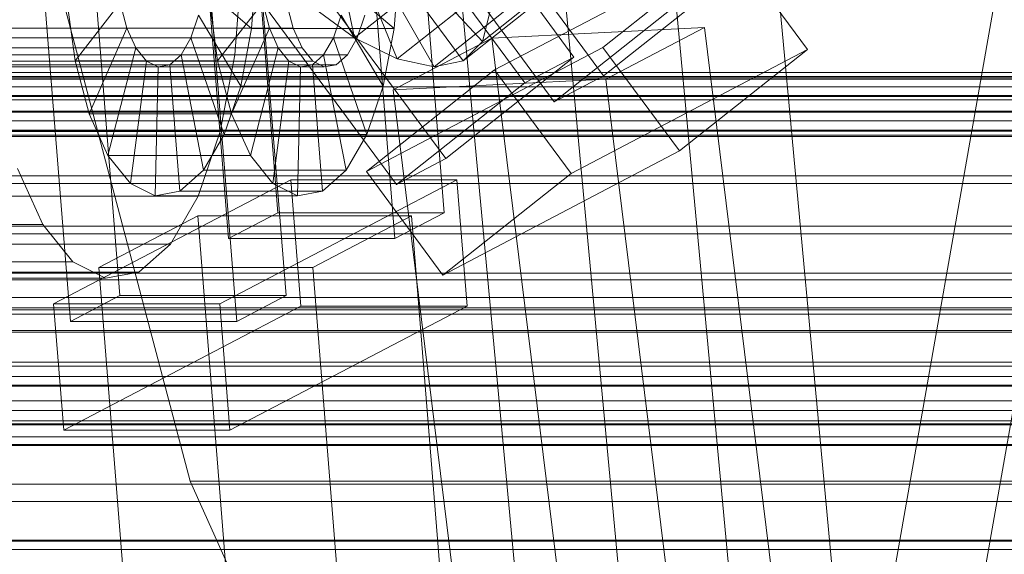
# Model space of a CAD drawing. Header units: millimetres. Extents: x -4738 to 65662, y -68080 to 6847.
# Tile 185 of 256: x -567 to -491, y -33695 to -33654. Entities that reach past the tile are written whole.
import ezdxf

# ---------------------------------------------------------------- set-up
doc = ezdxf.new("R2010")
doc.units = ezdxf.units.MM
for name, color, linetype, lineweight in [('COTAS_O', 1, 'Continuous', 0), ('frontal_C02', 7, 'Continuous', 0), ('frontal_C03', 7, 'Continuous', 0), ('frontal_C10', 7, 'Continuous', 0), ('frontal_secador', 7, 'Continuous', 0)]:
    doc.layers.add(name, color=color, linetype=linetype, lineweight=lineweight)
doc.dimstyles.new('R19_100', dxfattribs={"dimtxt": 250, "dimasz": 150, "dimexe": 150, "dimexo": 80, "dimgap": 100, "dimtad": 1, "dimtih": 1, "dimtoh": 1, "dimdsep": 46, "dimcen": 0.09, "dimadec": 0, "dimazin": 0, "dimtfac": 1, "dimtdec": 4, "dimtofl": 0, "dimtmove": 0, "dimatfit": 3, "dimfxl": 1, "dimtolj": 1, "dimtzin": 0, "dimarcsym": 0})

# ---------------------------------------------------------------- blocks, each defined once
blk = doc.blocks.new('DIM_R31_48')
at = {"layer": 'COTAS_O'}
for p, q in [((-1725, -33700), (-1575, -33655)), ((1725, -33700), (1575, -33655)), ((-1725, -34400), (-1725, -33700)), ((-1725, -33700), (1725, -33700)), ((-1725, -33700), (-1575, -33745)), ((1725, -33700), (1575, -33745)), ((1725, -34400), (1725, -33700))]:
    blk.add_line(p, q, dxfattribs=at)
blk.add_text('3450 O', height=250, dxfattribs=at).set_placement((0, -33600))
blk = doc.blocks.new('DIM_R31_51')
at = {"layer": 'COTAS_O'}
for p, q in [((-650, -33700), (50, -33700)), ((50, -33700), (5, -33850)), ((50, -34900), (50, -33700)), ((50, -33700), (95, -33850)), ((50, -34900), (5, -34750)), ((50, -34900), (95, -34750)), ((-650, -34900), (50, -34900))]:
    blk.add_line(p, q, dxfattribs=at)
blk.add_text('1200 O', height=250, rotation=90, dxfattribs=at).set_placement((-50, -34300))

msp = doc.modelspace()

# ---------------------------------------------------------------- linework, layer by layer
at = {"layer": 'frontal_C02'}
for p, q in [((-900, -35975), (-470, -33530.372)), ((-893, -35975), (-463, -33530.372))]:
    msp.add_line(p, q, dxfattribs=at)
at = {"layer": 'frontal_C03'}
for p, q in [((1250, -33657.745), (-1250, -33657.745)), ((1496, -33658.154), (-1496, -33658.154)), ((1496, -33658.271), (-1496, -33658.271)), ((1250, -33658.062), (-1250, -33658.062)), ((1250, -33658.856), (-1250, -33658.856)), ((1496, -33659.537), (-1496, -33659.537)), ((1496, -33659.873), (-1496, -33659.873)), ((-1250, -33659.62), (1250, -33659.62)), ((1250, -33660.743), (-1250, -33660.743)), ((-1250, -33660.829), (1250, -33660.829)), ((1250, -33661.507), (-1250, -33661.507)), ((1496, -33662.212), (-1496, -33662.212)), ((1250, -33662.301), (-1250, -33662.301)), ((1496, -33662.713), (-1496, -33662.713)), ((1250, -33662.618), (-1250, -33662.618)), ((1250, -33662.722), (-1250, -33662.722)), ((-1496, -33665.77), (1496, -33665.77)), ((1496, -33666.362), (-1496, -33666.362)), ((1496, -33669.67), (-1496, -33669.67)), ((1496, -33670.262), (-1496, -33670.262)), ((1496, -33673.318), (-1496, -33673.318)), ((1250, -33673.31), (-1250, -33673.31)), ((1496, -33673.82), (-1496, -33673.82)), ((1250, -33675.202), (-1250, -33675.202)), ((1496, -33676.159), (-1496, -33676.159)), ((1496, -33676.494), (-1496, -33676.494)), ((1496, -33677.76), (-1496, -33677.76)), ((1496, -33677.878), (-1496, -33677.878)), ((1250, -33680.203), (-1250, -33680.203)), ((1250, -33680.519), (-1250, -33680.519)), ((1250, -33681.313), (-1250, -33681.313)), ((-1250, -33682.078), (1250, -33682.078)), ((1250, -33683.201), (-1250, -33683.201)), ((1250, -33683.965), (-1250, -33683.965)), ((1250, -33684.759), (-1250, -33684.759)), ((1250, -33684.984), (-1250, -33684.984)), ((1250, -33685.075), (-1250, -33685.075)), ((1250, -33686.588), (-1250, -33686.588)), ((1250, -33694.075), (-1250, -33694.075))]:
    msp.add_line(p, q, dxfattribs=at)
at = {"layer": 'frontal_C10'}
for p, q in [((-528.937, -33606.616), (-510.424, -33805.117)), ((-493.877, -33804.867), (-512.39, -33606.367)), ((-501.533, -33808.877), (-520.046, -33610.376)), ((-518.08, -33809.127), (-536.593, -33610.626)), ((-524.031, -33656.555), (-552.465, -33618.04)), ((-550.179, -33619.494), (-521.744, -33658.009)), ((-556.283, -33620.045), (-527.849, -33658.56)), ((-525.563, -33660.014), (-553.997, -33621.499)), ((-550.74, -33621.597), (-546.98, -33668.622)), ((-534.093, -33668.622), (-537.853, -33621.597)), ((-550.808, -33670.627), (-554.568, -33623.601)), ((-541.681, -33623.601), (-537.921, -33670.627)), ((-562.397, -33625.91), (-533.963, -33664.425)), ((-537.781, -33666.43), (-566.215, -33627.914)), ((-562.99, -33628.012), (-559.23, -33675.037)), ((-546.343, -33675.037), (-550.103, -33628.012)), ((-563.058, -33677.042), (-566.818, -33630.017)), ((-553.931, -33630.017), (-550.171, -33677.042)), ((-541.034, -33655.071), (-542.523, -33647.98)), ((-532.521, -33648.326), (-541.034, -33655.071)), ((-531.113, -33655.338), (-537.824, -33648.106)), ((-522.6, -33648.592), (-531.113, -33655.338)), ((-530.179, -33657.557), (-511.852, -33647.934)), ((-511.852, -33647.934), (-521.784, -33655.803)), ((-505.928, -33655.958), (-511.852, -33647.934)), ((-537.743, -33656.705), (-540.964, -33648.754)), ((-534.869, -33657.309), (-539.602, -33649.04)), ((-532.607, -33656.843), (-538.531, -33648.819)), ((-549.832, -33649.862), (-550.323, -33656.372)), ((-549.014, -33654.348), (-548.646, -33649.478)), ((-537.6, -33649.478), (-537.968, -33654.348)), ((-529.229, -33649.96), (-537.743, -33656.705)), ((-524.094, -33650.098), (-532.607, -33656.843)), ((-553.774, -33689.424), (-564.059, -33650.498)), ((-526.355, -33650.564), (-534.869, -33657.309)), ((-521.744, -33658.009), (-511.812, -33650.14)), ((-549.014, -33654.348), (-552.721, -33651.186)), ((-541.675, -33651.186), (-537.968, -33654.348)), ((-563.33, -33652.149), (-562.697, -33656.837)), ((-562.697, -33656.837), (-559.202, -33652.365)), ((-558.688, -33654.311), (-559.202, -33652.365)), ((-551.651, -33656.837), (-552.284, -33652.149)), ((-548.156, -33652.365), (-551.651, -33656.837)), ((-548.156, -33652.365), (-547.642, -33654.311)), ((-545.801, -33654.311), (-546.315, -33652.365)), ((-515.63, -33652.145), (-525.563, -33660.014)), ((-544.518, -33652.519), (-541.034, -33655.071)), ((-531.113, -33655.338), (-530.488, -33652.896)), ((-553.122, -33653.299), (-553.724, -33655.074)), ((-549.861, -33658.809), (-553.122, -33653.299)), ((-542.678, -33655.074), (-542.076, -33653.299)), ((-542.076, -33653.299), (-538.815, -33658.809)), ((-540.235, -33653.299), (-540.837, -33655.074)), ((-545.801, -33654.311), (-818.268, -33654.311)), ((-561.612, -33660.946), (-558.688, -33654.311)), ((-558.688, -33654.311), (-547.642, -33654.311)), ((-557.995, -33655.85), (-558.688, -33654.311)), ((-547.642, -33654.311), (-550.566, -33660.946)), ((-549.861, -33658.809), (-549.014, -33654.348)), ((-537.968, -33654.348), (-549.014, -33654.348)), ((-547.642, -33654.311), (-546.949, -33655.85)), ((-545.108, -33655.85), (-545.801, -33654.311)), ((-537.968, -33654.348), (-538.815, -33658.809)), ((-513.91, -33654.268), (-530.396, -33655.082)), ((-521.566, -33658.278), (-513.91, -33654.268)), ((-506.405, -33715.096), (-513.91, -33654.268)), ((-540.837, -33655.074), (-813.304, -33655.074)), ((-553.724, -33655.074), (-554.484, -33656.39)), ((-551.131, -33662.556), (-553.724, -33655.074)), ((-553.724, -33655.074), (-542.678, -33655.074)), ((-543.438, -33656.39), (-542.678, -33655.074)), ((-542.678, -33655.074), (-540.085, -33662.556)), ((-540.837, -33655.074), (-541.597, -33656.39)), ((-541.034, -33655.071), (-537.743, -33656.705)), ((-530.396, -33655.082), (-538.053, -33659.092)), ((-532.607, -33656.843), (-531.113, -33655.338)), ((-530.396, -33655.082), (-522.891, -33715.909)), ((-545.108, -33655.85), (-817.575, -33655.85)), ((-560.148, -33664.195), (-557.995, -33655.85)), ((-557.995, -33655.85), (-546.949, -33655.85)), ((-557.169, -33656.878), (-557.995, -33655.85)), ((-546.949, -33655.85), (-549.102, -33664.195)), ((-546.949, -33655.85), (-546.123, -33656.878)), ((-544.282, -33656.878), (-545.108, -33655.85)), ((-521.784, -33655.803), (-540.111, -33665.426)), ((-505.928, -33655.958), (-524.255, -33665.581)), ((-521.784, -33655.803), (-515.86, -33663.827)), ((-515.86, -33663.827), (-505.928, -33655.958)), ((-544.282, -33656.878), (-816.749, -33656.878)), ((-541.597, -33656.39), (-814.064, -33656.39)), ((-550.323, -33656.372), (-789.652, -33656.372)), ((-551.651, -33656.837), (-562.697, -33656.837)), ((-562.697, -33656.837), (-561.612, -33660.946)), ((-558.405, -33666.365), (-557.169, -33656.878)), ((-557.169, -33656.878), (-546.123, -33656.878)), ((-556.268, -33657.324), (-557.169, -33656.878)), ((-554.484, -33656.39), (-555.352, -33657.157)), ((-552.737, -33665.334), (-554.484, -33656.39)), ((-554.484, -33656.39), (-543.438, -33656.39)), ((-550.566, -33660.946), (-551.651, -33656.837)), ((-550.323, -33656.372), (-551.456, -33662.335)), ((-546.123, -33656.878), (-547.359, -33666.365)), ((-546.123, -33656.878), (-545.222, -33657.324)), ((-544.306, -33657.157), (-543.438, -33656.39)), ((-543.381, -33657.324), (-544.282, -33656.878)), ((-543.438, -33656.39), (-541.691, -33665.334)), ((-541.597, -33656.39), (-542.465, -33657.157)), ((-537.743, -33656.705), (-534.869, -33657.309)), ((-534.869, -33657.309), (-532.607, -33656.843)), ((-533.963, -33664.425), (-524.031, -33656.555)), ((-524.031, -33656.555), (-527.849, -33658.56)), ((-543.381, -33657.324), (-815.848, -33657.324)), ((-542.465, -33657.157), (-814.932, -33657.157)), ((-556.502, -33667.306), (-556.268, -33657.324)), ((-555.352, -33657.157), (-556.268, -33657.324)), ((-556.268, -33657.324), (-545.222, -33657.324)), ((-554.568, -33666.954), (-555.352, -33657.157)), ((-555.352, -33657.157), (-544.306, -33657.157)), ((-545.222, -33657.324), (-545.456, -33667.306)), ((-545.222, -33657.324), (-544.306, -33657.157)), ((-544.306, -33657.157), (-543.522, -33666.954)), ((-542.465, -33657.157), (-543.381, -33657.324)), ((-540.111, -33665.426), (-530.179, -33657.557)), ((-530.179, -33657.557), (-524.255, -33665.581)), ((-538.053, -33659.092), (-521.566, -33658.278)), ((-525.563, -33660.014), (-521.744, -33658.009)), ((-514.061, -33719.106), (-521.566, -33658.278)), ((-551.131, -33662.556), (-549.861, -33658.809)), ((-538.815, -33658.809), (-549.861, -33658.809)), ((-538.815, -33658.809), (-540.085, -33662.556)), ((-530.548, -33719.92), (-538.053, -33659.092)), ((-527.849, -33658.56), (-537.781, -33666.43)), ((-550.566, -33660.946), (-561.612, -33660.946)), ((-561.612, -33660.946), (-560.148, -33664.195)), ((-549.102, -33664.195), (-550.566, -33660.946)), ((-551.456, -33662.335), (-790.786, -33662.335)), ((-551.456, -33662.335), (-553.154, -33667.344)), ((-552.737, -33665.334), (-551.131, -33662.556)), ((-540.085, -33662.556), (-551.131, -33662.556)), ((-540.085, -33662.556), (-541.691, -33665.334)), ((-534.187, -33673.45), (-515.86, -33663.827)), ((-549.102, -33664.195), (-560.148, -33664.195)), ((-560.148, -33664.195), (-558.405, -33666.365)), ((-547.359, -33666.365), (-549.102, -33664.195)), ((-537.781, -33666.43), (-533.963, -33664.425)), ((-565.207, -33669.536), (-567.165, -33665.192)), ((-554.568, -33666.954), (-552.737, -33665.334)), ((-541.691, -33665.334), (-552.737, -33665.334)), ((-541.691, -33665.334), (-543.522, -33666.954)), ((-545.988, -33666.061), (-564.363, -33675.684)), ((-551.476, -33675.684), (-533.101, -33666.061)), ((-533.101, -33666.061), (-545.988, -33666.061)), ((-545.988, -33666.061), (-545.205, -33675.858)), ((-534.187, -33673.45), (-540.111, -33665.426)), ((-524.255, -33665.581), (-534.187, -33673.45)), ((-532.318, -33675.858), (-533.101, -33666.061)), ((-547.359, -33666.365), (-558.405, -33666.365)), ((-558.405, -33666.365), (-556.502, -33667.306)), ((-545.456, -33667.306), (-547.359, -33666.365)), ((-553.154, -33667.344), (-792.483, -33667.344)), ((-556.502, -33667.306), (-554.568, -33666.954)), ((-545.456, -33667.306), (-556.502, -33667.306)), ((-553.154, -33667.344), (-555.3, -33671.058)), ((-543.522, -33666.954), (-554.568, -33666.954)), ((-543.522, -33666.954), (-545.456, -33667.306)), ((-553.188, -33668.868), (-560.845, -33672.878)), ((-536.619, -33668.868), (-553.188, -33668.868)), ((-553.188, -33668.868), (-549.46, -33715.502)), ((-550.808, -33670.627), (-546.98, -33668.622)), ((-546.98, -33668.622), (-534.093, -33668.622)), ((-544.276, -33672.878), (-536.619, -33668.868)), ((-534.093, -33668.622), (-537.921, -33670.627)), ((-532.891, -33715.502), (-536.619, -33668.868)), ((-565.207, -33669.536), (-804.537, -33669.536)), ((-562.877, -33672.436), (-565.207, -33669.536)), ((-537.921, -33670.627), (-550.808, -33670.627)), ((-555.3, -33671.058), (-794.63, -33671.058)), ((-555.3, -33671.058), (-557.749, -33673.224)), ((-562.877, -33672.436), (-802.207, -33672.436)), ((-560.334, -33673.694), (-562.877, -33672.436)), ((-560.845, -33672.878), (-544.276, -33672.878)), ((-557.116, -33719.511), (-560.845, -33672.878)), ((-540.547, -33719.511), (-544.276, -33672.878)), ((-560.334, -33673.694), (-799.663, -33673.694)), ((-557.749, -33673.224), (-797.078, -33673.224)), ((-557.749, -33673.224), (-560.334, -33673.694)), ((-563.058, -33677.042), (-559.23, -33675.037)), ((-559.23, -33675.037), (-546.343, -33675.037)), ((-546.343, -33675.037), (-550.171, -33677.042)), ((-564.363, -33675.684), (-551.476, -33675.684)), ((-563.58, -33685.481), (-564.363, -33675.684)), ((-563.58, -33685.481), (-545.205, -33675.858)), ((-551.476, -33675.684), (-550.693, -33685.481)), ((-532.318, -33675.858), (-550.693, -33685.481)), ((-545.205, -33675.858), (-532.318, -33675.858)), ((-550.171, -33677.042), (-563.058, -33677.042)), ((-550.693, -33685.481), (-563.58, -33685.481)), ((-539.903, -33720.212), (-553.774, -33689.424)), ((-553.774, -33689.424), (-1.476, -33689.424))]:
    msp.add_line(p, q, dxfattribs=at)
at = {"layer": 'frontal_secador'}
for p, q in [((-1250, -33676), (1250, -33676)), ((-1250, -33682), (1250, -33682)), ((-1250, -33685), (1250, -33685)), ((1250, -33686), (-1250, -33686)), ((-1250, -33686.659), (1250, -33686.659)), ((1250, -33689.659), (-1250, -33689.659)), ((-1250, -33691), (1250, -33691)), ((1250, -33694), (-1250, -33694)), ((-1250, -33694.728), (1250, -33694.728))]:
    msp.add_line(p, q, dxfattribs=at)

# ---------------------------------------------------------------- dimensions: what is measured, and where the dimension line sits
at = {"layer": 'COTAS_O'}
for p1, p2, distance, picture, middle in [((-650, -34900), (-650, -33700), -700, 'DIM_R31_51', (50, -34300)), ((-1725, -34400), (1725, -34400), 700, 'DIM_R31_48', (0, -33700))]:
    dim = msp.add_aligned_dim(p1=p1, p2=p2, distance=distance, text='<> O', dimstyle='R19_100', dxfattribs=at)
    dim.commit()
    dim.dimension.update_dxf_attribs({"geometry": picture, "text_midpoint": middle})

doc.saveas('drawing.dxf')
